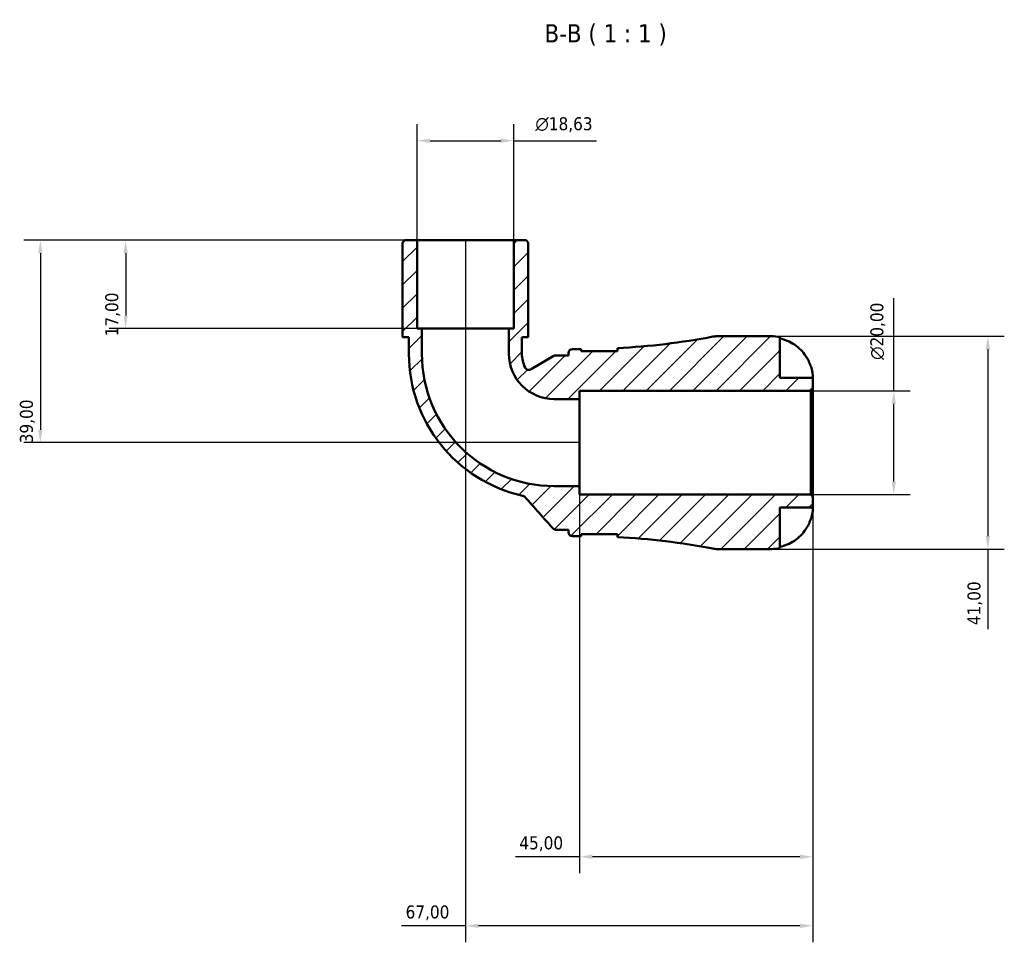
# Model space of a CAD drawing. Header units: millimetres. Extents: x 0 to 902, y 0 to 783.
# Tile 5 of 6: x 281 to 471, y 605 to 783. Entities that reach past the tile are written whole.
import ezdxf

# ---------------------------------------------------------------- set-up
doc = ezdxf.new("R2010")
doc.units = ezdxf.units.MM
for name, color, linetype, lineweight in [('Dimension (ISO)', 7, 'Continuous', 25), ('Hatch (ISO)', 7, 'Continuous', 18), ('Symbol (ISO)', 7, 'Continuous', 25), ('Visible (ISO)', 7, 'Continuous', 50)]:
    doc.layers.add(name, color=color, linetype=linetype, lineweight=lineweight)
doc.styles.add('Label Text (ISO)', font='tahoma.ttf')
doc.styles.add('Note Text (ISO)', font='tahoma.ttf')
doc.dimstyles.new('Default (ISO)', dxfattribs={"dimtxt": 2.5, "dimasz": 2.5, "dimexe": 3.174999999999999, "dimexo": 0, "dimgap": 0.762, "dimtad": 1, "dimrnd": 1e-08, "dimzin": 0, "dimtxsty": 'Note Text (ISO)', "dimcen": 0.09, "dimdle": 10, "dimclrd": 256, "dimclre": 256, "dimclrt": 232, "dimazin": 0, "dimtfac": 1.402080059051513, "dimtmove": 0, "dimatfit": 3, "dimfxl": 1, "dimtolj": 1, "dimtzin": 0, "dimlwd": -1, "dimlwe": -1, "dimarcsym": 0})

# ---------------------------------------------------------------- blocks, each defined once
blk = doc.blocks.new('*D7')
at = {"layer": 'Defpoints', "color": 0, "transparency": 16777216}
for p in [(433.2122946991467, 711.2982880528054), (449.2122946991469, 711.2982880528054), (433.2122946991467, 691.2982880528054)]:
    blk.add_point(p, dxfattribs=at)
at = {"layer": 'Dimension (ISO)', "transparency": 16777216}
for p, q in [((449.2122946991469, 711.2982880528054), (449.2122946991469, 729.1154884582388)), ((433.2122946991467, 711.2982880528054), (452.3872946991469, 711.2982880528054)), ((449.2122946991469, 693.7982880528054), (449.2122946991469, 708.7982880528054)), ((433.2122946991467, 691.2982880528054), (452.3872946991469, 691.2982880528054))]:
    blk.add_line(p, q, dxfattribs=at)
for points in [[(448.7956280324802, 708.7982880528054), (449.6289613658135, 708.7982880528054), (449.2122946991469, 711.2982880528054)], [(448.7956280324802, 693.7982880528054), (449.6289613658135, 693.7982880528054), (449.2122946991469, 691.2982880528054)]]:
    blk.add_solid(points, dxfattribs=at)
at = {"layer": 'Dimension (ISO)', "color": 232, "true_color": 0xca0064, "transparency": 16777216, "insert": (444.6887967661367, 717.243087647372), "char_height": 2.5, "attachment_point": 1, "rotation": 90, "style": 'Note Text (ISO)'}
blk.add_mtext('\\A1;\\fAIGDT|b0|i0;\\H2.5000;\\ln\\fTahoma|b0|i0;\\H2.5000;20,00', dxfattribs=at)
blk = doc.blocks.new('*D8')
at = {"layer": 'Defpoints', "color": 0, "transparency": 16777216}
for p in [(425.6222946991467, 721.7982880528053), (425.6222946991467, 680.7982880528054), (467.3393498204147, 680.7982880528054)]:
    blk.add_point(p, dxfattribs=at)
at = {"layer": 'Dimension (ISO)', "transparency": 16777216}
for p, q in [((425.6222946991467, 721.7982880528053), (470.5143498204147, 721.7982880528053)), ((467.3393498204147, 719.2982880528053), (467.3393498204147, 683.2982880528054)), ((425.6222946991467, 680.7982880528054), (470.5143498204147, 680.7982880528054)), ((467.3393498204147, 680.7982880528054), (467.3393498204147, 665.3648643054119))]:
    blk.add_line(p, q, dxfattribs=at)
for points in [[(466.922683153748, 719.2982880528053), (467.7560164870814, 719.2982880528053), (467.3393498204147, 721.7982880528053)], [(466.922683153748, 683.2982880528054), (467.7560164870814, 683.2982880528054), (467.3393498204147, 680.7982880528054)]]:
    blk.add_solid(points, dxfattribs=at)
at = {"layer": 'Dimension (ISO)', "color": 232, "true_color": 0xca0064, "transparency": 16777216, "insert": (463.4057581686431, 666.1268643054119), "char_height": 2.5, "attachment_point": 1, "rotation": 90, "style": 'Note Text (ISO)'}
blk.add_mtext('\\A1;41,00', dxfattribs=at)
blk = doc.blocks.new('*D9')
at = {"layer": 'Defpoints', "color": 0, "transparency": 16777216}
for p in [(357.3067946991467, 740.2982880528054), (301.1270946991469, 723.2982880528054), (358.2383446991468, 723.2982880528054)]:
    blk.add_point(p, dxfattribs=at)
at = {"layer": 'Dimension (ISO)', "transparency": 16777216}
for p, q in [((357.3067946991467, 740.2982880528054), (297.9520946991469, 740.2982880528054)), ((301.1270946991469, 737.7982880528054), (301.1270946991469, 725.7982880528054)), ((358.2383446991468, 723.2982880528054), (297.9520946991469, 723.2982880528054))]:
    blk.add_line(p, q, dxfattribs=at)
for points in [[(300.7104280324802, 737.7982880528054), (301.5437613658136, 737.7982880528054), (301.1270946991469, 740.2982880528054)], [(300.7104280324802, 725.7982880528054), (301.5437613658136, 725.7982880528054), (301.1270946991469, 723.2982880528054)]]:
    blk.add_solid(points, dxfattribs=at)
at = {"layer": 'Dimension (ISO)', "color": 232, "true_color": 0xca0064, "transparency": 16777216, "insert": (297.1935030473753, 721.7830093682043), "char_height": 2.5, "attachment_point": 1, "rotation": 90, "style": 'Note Text (ISO)'}
blk.add_mtext('\\A1;17,00', dxfattribs=at)
blk = doc.blocks.new('*D10')
at = {"layer": 'Defpoints', "color": 0, "transparency": 16777216}
for p in [(357.3067946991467, 740.2982880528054), (284.6758483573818, 701.2982880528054), (388.6222946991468, 701.2982880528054)]:
    blk.add_point(p, dxfattribs=at)
at = {"layer": 'Dimension (ISO)', "transparency": 16777216}
for p, q in [((357.3067946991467, 740.2982880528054), (281.5008483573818, 740.2982880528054)), ((284.6758483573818, 737.7982880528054), (284.6758483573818, 703.7982880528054)), ((388.6222946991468, 701.2982880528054), (281.5008483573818, 701.2982880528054))]:
    blk.add_line(p, q, dxfattribs=at)
for points in [[(284.2591816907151, 737.7982880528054), (285.0925150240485, 737.7982880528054), (284.6758483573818, 740.2982880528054)], [(284.2591816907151, 703.7982880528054), (285.0925150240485, 703.7982880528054), (284.6758483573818, 701.2982880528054)]]:
    blk.add_solid(points, dxfattribs=at)
at = {"layer": 'Dimension (ISO)', "color": 232, "true_color": 0xca0064, "transparency": 16777216, "insert": (280.7405777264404, 701.1747152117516), "char_height": 2.5, "attachment_point": 1, "rotation": 90, "style": 'Note Text (ISO)'}
blk.add_mtext('\\A1;39,00', dxfattribs=at)
blk = doc.blocks.new('*D11')
at = {"layer": 'Defpoints', "color": 0, "transparency": 16777216}
for p in [(375.9377946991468, 759.4790122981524), (357.3067946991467, 740.2982880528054), (375.9377946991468, 740.2982880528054)]:
    blk.add_point(p, dxfattribs=at)
at = {"layer": 'Dimension (ISO)', "transparency": 16777216}
for p, q in [((357.3067946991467, 740.2982880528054), (357.3067946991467, 762.6540122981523)), ((375.9377946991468, 740.2982880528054), (375.9377946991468, 762.6540122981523)), ((359.8067946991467, 759.4790122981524), (373.4377946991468, 759.4790122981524)), ((375.9377946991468, 759.4790122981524), (391.9242919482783, 759.4790122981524))]:
    blk.add_line(p, q, dxfattribs=at)
for points in [[(359.8067946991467, 759.895678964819), (359.8067946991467, 759.0623456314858), (357.3067946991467, 759.4790122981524)], [(373.4377946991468, 759.895678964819), (373.4377946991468, 759.0623456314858), (375.9377946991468, 759.4790122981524)]]:
    blk.add_solid(points, dxfattribs=at)
at = {"layer": 'Dimension (ISO)', "color": 232, "true_color": 0xca0064, "transparency": 16777216, "insert": (380.1072974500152, 764.0025102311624), "char_height": 2.5, "attachment_point": 1, "style": 'Note Text (ISO)'}
blk.add_mtext('\\A1;\\fAIGDT|b0|i0;\\H2.5000;\\ln\\fTahoma|b0|i0;\\H2.5000;18,63', dxfattribs=at)
blk = doc.blocks.new('*D12')
at = {"layer": 'Defpoints', "color": 0, "transparency": 16777216}
for p in [(388.6222946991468, 692.9143380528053), (433.6222946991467, 690.8882880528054), (388.6222946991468, 621.5010447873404)]:
    blk.add_point(p, dxfattribs=at)
at = {"layer": 'Dimension (ISO)', "transparency": 16777216}
for p, q in [((388.6222946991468, 692.9143380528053), (388.6222946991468, 618.3260447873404)), ((433.6222946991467, 690.8882880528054), (433.6222946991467, 618.3260447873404)), ((388.6222946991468, 621.5010447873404), (376.2554472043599, 621.5010447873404)), ((431.1222946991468, 621.5010447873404), (391.1222946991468, 621.5010447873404))]:
    blk.add_line(p, q, dxfattribs=at)
for points in [[(391.1222946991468, 621.917711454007), (391.1222946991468, 621.0843781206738), (388.6222946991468, 621.5010447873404)], [(431.1222946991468, 621.917711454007), (431.1222946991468, 621.0843781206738), (433.6222946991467, 621.5010447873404)]]:
    blk.add_solid(points, dxfattribs=at)
at = {"layer": 'Dimension (ISO)', "color": 232, "true_color": 0xca0064, "transparency": 16777216, "insert": (377.01744720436, 625.4346364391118), "char_height": 2.5, "attachment_point": 1, "style": 'Note Text (ISO)'}
blk.add_mtext('\\A1;45,00', dxfattribs=at)
blk = doc.blocks.new('*D13')
at = {"layer": 'Defpoints', "color": 0, "transparency": 16777216}
for p in [(366.6222946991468, 740.2982880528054), (433.6222946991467, 690.8882880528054), (366.6222946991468, 608.1932561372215)]:
    blk.add_point(p, dxfattribs=at)
at = {"layer": 'Dimension (ISO)', "transparency": 16777216}
for p, q in [((366.6222946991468, 740.2982880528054), (366.6222946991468, 605.0182561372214)), ((433.6222946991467, 690.8882880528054), (433.6222946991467, 605.0182561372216)), ((366.6222946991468, 608.1932561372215), (354.3310012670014, 608.1932561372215)), ((431.1222946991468, 608.1932561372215), (369.1222946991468, 608.1932561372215))]:
    blk.add_line(p, q, dxfattribs=at)
for points in [[(369.1222946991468, 608.6099228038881), (369.1222946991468, 607.7765894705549), (366.6222946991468, 608.1932561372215)], [(431.1222946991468, 608.6099228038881), (431.1222946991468, 607.7765894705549), (433.6222946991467, 608.1932561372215)]]:
    blk.add_solid(points, dxfattribs=at)
at = {"layer": 'Dimension (ISO)', "color": 232, "true_color": 0xca0064, "transparency": 16777216, "insert": (355.0930012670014, 612.1268477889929), "char_height": 2.5, "attachment_point": 1, "style": 'Note Text (ISO)'}
blk.add_mtext('\\A1;67,00', dxfattribs=at)

msp = doc.modelspace()

# ---------------------------------------------------------------- hatches: boundary and pattern name
at = {"layer": 'Hatch (ISO)'}
h = msp.add_hatch(dxfattribs=at)
h.set_pattern_fill('ANSI31', color=256, scale=25.4, style=0)
h.set_pattern_definition([(45, (0, 0), (-2.245064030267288, 2.245064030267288), [])])
edge = h.paths.add_edge_path()
edge.add_line((388.9162946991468, 683.6582880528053), (395.9162946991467, 683.6582880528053))
edge.add_line((395.9162946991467, 683.6582880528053), (395.9162946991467, 683.0881399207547))
edge.add_ellipse((389.1662946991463, 549.2825287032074), major_axis=(6.750000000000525, 133.8056112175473), ratio=1, start_angle=352.0562938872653, end_angle=360, ccw=False)
edge.add_ellipse((415.1139561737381, 684.8982880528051), major_axis=(-0.7704858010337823, -4.026953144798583), ratio=1, start_angle=0, end_angle=10.83161895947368)
edge.add_line((415.1139561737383, 680.7982880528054), (425.6222946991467, 680.7982880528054))
edge.add_ellipse((425.6222946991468, 688.7982880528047), major_axis=(-7.99e-14, -7.999999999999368), ratio=1, start_angle=0, end_angle=11.53695903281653)
edge.add_line((427.2222946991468, 680.9599208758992), (427.2222946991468, 688.7982880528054))
edge.add_line((427.2222946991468, 688.7982880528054), (433.6222946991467, 688.7982880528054))
edge.add_line((433.6222946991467, 688.7982880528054), (433.6222946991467, 690.8882880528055))
edge.add_line((433.6222946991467, 690.8882880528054), (433.2122946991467, 691.2982880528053))
edge.add_line((433.2122946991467, 691.2982880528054), (388.6222946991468, 691.2982880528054))
edge.add_line((388.6222946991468, 691.2982880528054), (388.6222946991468, 692.9143380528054))
edge.add_line((388.6222946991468, 692.9143380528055), (383.7662946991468, 692.9143380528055))
edge.add_ellipse((383.7662946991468, 718.4422880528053), major_axis=(-8.9e-15, -25.52795), ratio=1, start_angle=270, end_angle=360, ccw=False)
edge.add_line((358.2383446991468, 718.4422880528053), (358.2383446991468, 723.2982880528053))
edge.add_line((358.2383446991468, 723.2982880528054), (357.3067946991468, 723.2982880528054))
edge.add_line((357.3067946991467, 723.2982880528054), (357.3067946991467, 740.2982880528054))
edge.add_line((357.3067946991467, 740.2982880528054), (354.9221446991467, 740.2982880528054))
edge.add_line((354.9221446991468, 740.2982880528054), (354.5121446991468, 739.8882880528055))
edge.add_line((354.5121446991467, 739.8882880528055), (354.5121446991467, 721.5982880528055))
edge.add_line((354.5121446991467, 721.5982880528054), (355.7231596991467, 721.5982880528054))
edge.add_line((355.7231596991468, 721.5982880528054), (355.7231596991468, 718.4422880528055))
edge.add_ellipse((383.7662946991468, 718.4422880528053), major_axis=(-28.04313499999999, -6.7e-15), ratio=1, start_angle=0, end_angle=77.36973220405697)
edge.add_spline(control_points=[(377.6344175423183, 691.0777580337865), (377.7169638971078, 691.0592609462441), (377.7961530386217, 691.0281012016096), (377.9421871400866, 690.9426716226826), (378.0081565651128, 690.8889139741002), (378.064733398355, 690.8260243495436)], knot_values=[-0.0507560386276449, -0.0507560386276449, -0.0507560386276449, -0.0507560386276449, -0.0253780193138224, -0.0253780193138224, 0, 0, 0, 0], degree=3, periodic=0)
edge.add_line((378.064733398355, 690.8260243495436), (383.5219787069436, 684.7598645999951))
edge.add_spline(control_points=[(383.5219787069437, 684.759864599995), (383.5630412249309, 684.714220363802), (383.609100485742, 684.6733319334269), (383.7094791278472, 684.6026054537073), (383.7634817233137, 684.572990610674), (383.9190632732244, 684.5091438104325), (384.0248185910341, 684.4882880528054), (384.1315947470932, 684.4882880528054)], knot_values=[-0.0688707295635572, -0.0688707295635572, -0.0688707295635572, -0.0688707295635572, -0.0504517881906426, -0.0504517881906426, -0.032032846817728, -0.032032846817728, 0, 0, 0, 0], degree=3, periodic=0)
edge.add_line((384.1315947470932, 684.4882880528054), (386.4662946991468, 684.4882880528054))
edge.add_line((386.4662946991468, 684.4882880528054), (386.4662946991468, 684.0782880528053))
edge.add_ellipse((387.2862946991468, 684.0782880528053), major_axis=(-0.8200000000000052, -2.2e-15), ratio=1, start_angle=1.527e-13, end_angle=89.99999999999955)
edge.add_line((387.2862946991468, 683.2582880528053), (388.9162946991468, 683.2582880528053))
edge.add_line((388.9162946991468, 683.2582880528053), (388.9162946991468, 683.6582880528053))
edge = h.paths.add_edge_path()
edge.add_line((395.9162946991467, 718.9382880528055), (388.9162946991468, 718.9382880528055))
edge.add_line((388.9162946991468, 718.9382880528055), (388.9162946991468, 719.3382880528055))
edge.add_line((388.9162946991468, 719.3382880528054), (387.2862946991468, 719.3382880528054))
edge.add_ellipse((387.2862946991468, 718.5182880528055), major_axis=(-4.4e-15, 0.820000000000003), ratio=1, start_angle=0, end_angle=89.99999999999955)
edge.add_line((386.4662946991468, 718.5182880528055), (386.4662946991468, 718.1082880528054))
edge.add_line((386.4662946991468, 718.1082880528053), (383.9927532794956, 718.1082880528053))
edge.add_ellipse((383.9927532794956, 717.2882880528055), major_axis=(-8.9e-15, 0.8200000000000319), ratio=1, start_angle=0, end_angle=30.87700453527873)
edge.add_line((383.571931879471, 717.992070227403), (379.2799610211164, 715.4257176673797))
edge.add_ellipse((378.8591396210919, 716.1294998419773), major_axis=(0.4208214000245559, -0.7037821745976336), ratio=1, start_angle=264.35793701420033, end_angle=360, ccw=False)
edge.add_ellipse((383.7662946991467, 718.4422880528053), major_axis=(-5.648900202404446, -2.662379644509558), ratio=1, start_angle=334.7650584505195, end_angle=360, ccw=False)
edge.add_line((377.5214296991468, 718.4422880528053), (377.5214296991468, 721.5982880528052))
edge.add_line((377.5214296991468, 721.5982880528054), (378.7324446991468, 721.5982880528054))
edge.add_line((378.7324446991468, 721.5982880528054), (378.7324446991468, 739.8882880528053))
edge.add_line((378.7324446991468, 739.8882880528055), (378.3224446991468, 740.2982880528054))
edge.add_line((378.3224446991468, 740.2982880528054), (375.9377946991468, 740.2982880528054))
edge.add_line((375.9377946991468, 740.2982880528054), (375.9377946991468, 723.2982880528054))
edge.add_line((375.9377946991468, 723.2982880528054), (375.0062446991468, 723.2982880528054))
edge.add_line((375.0062446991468, 723.2982880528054), (375.0062446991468, 718.4422880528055))
edge.add_ellipse((383.7662946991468, 718.4422880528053), major_axis=(-8.760050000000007, -1.11e-14), ratio=1, start_angle=0, end_angle=89.99999999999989)
edge.add_line((383.7662946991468, 709.6822380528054), (388.6222946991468, 709.6822380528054))
edge.add_line((388.6222946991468, 709.6822380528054), (388.6222946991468, 711.2982880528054))
edge.add_line((388.6222946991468, 711.2982880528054), (433.2122946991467, 711.2982880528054))
edge.add_line((433.2122946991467, 711.2982880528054), (433.6222946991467, 711.7082880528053))
edge.add_line((433.6222946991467, 711.7082880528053), (433.6222946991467, 713.7982880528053))
edge.add_line((433.6222946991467, 713.7982880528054), (427.2222946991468, 713.7982880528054))
edge.add_line((427.2222946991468, 713.7982880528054), (427.2222946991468, 721.6366552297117))
edge.add_ellipse((425.6222946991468, 713.7982880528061), major_axis=(1.599999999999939, 7.838367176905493), ratio=1, start_angle=0, end_angle=11.53695903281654)
edge.add_line((425.6222946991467, 721.7982880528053), (415.1139561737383, 721.7982880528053))
edge.add_ellipse((415.1139561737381, 717.6982880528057), major_axis=(3.55e-14, 4.099999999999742), ratio=1, start_angle=0, end_angle=10.83161895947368)
edge.add_ellipse((389.1662946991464, 853.3140474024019), major_axis=(25.17717567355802, -131.5888062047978), ratio=1, start_angle=352.0562938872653, end_angle=360, ccw=False)
edge.add_line((395.916294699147, 719.5084361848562), (395.9162946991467, 718.9382880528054))

# ---------------------------------------------------------------- linework, layer by layer
at = {"layer": 'Visible (ISO)'}
for p, q in [((354.9221446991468, 740.2982880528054), (354.5121446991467, 739.8882880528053)), ((357.3067946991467, 740.2982880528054), (354.9221446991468, 740.2982880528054)), ((357.3067946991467, 723.2982880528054), (357.3067946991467, 740.2982880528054)), ((375.9377946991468, 740.2982880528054), (357.3067946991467, 740.2982880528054)), ((378.3224446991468, 740.2982880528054), (375.9377946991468, 740.2982880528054)), ((375.9377946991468, 740.2982880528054), (375.9377946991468, 723.2982880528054)), ((378.7324446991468, 739.8882880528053), (378.3224446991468, 740.2982880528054)), ((354.5121446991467, 739.8882880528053), (354.5121446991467, 721.5982880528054)), ((378.7324446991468, 721.5982880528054), (378.7324446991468, 739.8882880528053)), ((358.2383446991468, 723.2982880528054), (357.3067946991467, 723.2982880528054)), ((358.2383446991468, 718.4422880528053), (358.2383446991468, 723.2982880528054)), ((375.0062446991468, 723.2982880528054), (358.2383446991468, 723.2982880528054)), ((375.9377946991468, 723.2982880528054), (375.0062446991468, 723.2982880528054)), ((375.0062446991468, 723.2982880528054), (375.0062446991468, 718.4422880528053)), ((354.5121446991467, 721.5982880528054), (355.7231596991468, 721.5982880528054)), ((355.7231596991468, 721.5982880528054), (355.7231596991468, 718.4422880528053)), ((377.5214296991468, 718.4422880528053), (377.5214296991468, 721.5982880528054)), ((377.5214296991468, 721.5982880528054), (378.7324446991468, 721.5982880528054)), ((425.6222946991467, 721.7982880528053), (415.1139561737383, 721.7982880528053)), ((427.2222946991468, 713.7982880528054), (427.2222946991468, 721.6366552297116)), ((395.9162946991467, 719.5084361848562), (395.9162946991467, 718.9382880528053)), ((383.571931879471, 717.992070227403), (379.2799610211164, 715.4257176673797)), ((386.4662946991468, 718.1082880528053), (383.9927532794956, 718.1082880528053)), ((386.4662946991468, 718.5182880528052), (386.4662946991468, 718.1082880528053)), ((388.9162946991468, 719.3382880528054), (387.2862946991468, 719.3382880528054)), ((388.9162946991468, 718.9382880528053), (388.9162946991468, 719.3382880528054)), ((395.9162946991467, 718.9382880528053), (388.9162946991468, 718.9382880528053)), ((433.6222946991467, 713.7982880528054), (427.2222946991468, 713.7982880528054)), ((433.6222946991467, 711.7082880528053), (433.6222946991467, 713.7982880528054)), ((388.6222946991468, 709.6822380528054), (388.6222946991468, 711.2982880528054)), ((388.6222946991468, 711.2982880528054), (433.2122946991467, 711.2982880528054)), ((433.2122946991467, 711.2982880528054), (433.6222946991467, 711.7082880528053)), ((433.2122946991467, 711.2982880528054), (433.2122946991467, 691.2982880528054)), ((433.6222946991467, 690.8882880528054), (433.6222946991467, 711.7082880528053)), ((383.7662946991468, 709.6822380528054), (388.6222946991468, 709.6822380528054)), ((388.6222946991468, 692.9143380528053), (388.6222946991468, 709.6822380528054)), ((388.6222946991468, 692.9143380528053), (383.7662946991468, 692.9143380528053)), ((388.6222946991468, 691.2982880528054), (388.6222946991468, 692.9143380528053)), ((433.2122946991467, 691.2982880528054), (388.6222946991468, 691.2982880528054)), ((433.6222946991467, 690.8882880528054), (433.2122946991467, 691.2982880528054)), ((433.6222946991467, 688.7982880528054), (433.6222946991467, 690.8882880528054)), ((427.2222946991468, 680.9599208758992), (427.2222946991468, 688.7982880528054)), ((427.2222946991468, 688.7982880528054), (433.6222946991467, 688.7982880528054)), ((384.1315947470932, 684.4882880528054), (386.4662946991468, 684.4882880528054)), ((386.4662946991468, 684.4882880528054), (386.4662946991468, 684.0782880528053)), ((388.9162946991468, 683.6582880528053), (395.9162946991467, 683.6582880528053)), ((388.9162946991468, 683.2582880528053), (388.9162946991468, 683.6582880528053)), ((395.9162946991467, 683.6582880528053), (395.9162946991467, 683.0881399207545)), ((387.2862946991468, 683.2582880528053), (388.9162946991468, 683.2582880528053)), ((415.1139561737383, 680.7982880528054), (425.6222946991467, 680.7982880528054))]:
    msp.add_line(p, q, dxfattribs=at)
for centre, radius, start, end in [((389.1662946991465, 853.3140474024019), 133.9757593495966, 272.8879128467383, 280.831618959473), ((415.1139561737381, 717.6982880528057), 4.099999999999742, 90, 100.8316189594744), ((425.6222946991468, 713.7982880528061), 7.999999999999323, 78.46304096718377, 90.00000000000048), ((383.7662946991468, 718.4422880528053), 28.043135, 180, 257.3697322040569), ((383.7662946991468, 718.4422880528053), 25.52795, 180, 270), ((383.7662946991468, 718.4422880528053), 8.760050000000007, 180, 270), ((383.7662946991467, 718.4422880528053), 6.244864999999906, 180, 205.2349415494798), ((383.9927532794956, 717.2882880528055), 0.8200000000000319, 90, 120.8770045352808), ((387.2862946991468, 718.5182880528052), 0.820000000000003, 90, 180), ((378.8591396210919, 716.1294998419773), 0.8200000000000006, 205.2349415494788, 300.8770045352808), ((387.2862946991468, 684.0782880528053), 0.8200000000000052, 180, 270), ((389.1662946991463, 549.2825287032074), 133.9757593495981, 79.16838104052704, 87.11208715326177), ((415.1139561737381, 684.8982880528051), 4.09999999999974, 259.1683810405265, 270), ((425.6222946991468, 688.7982880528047), 7.999999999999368, 269.9999999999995, 281.5369590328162)]:
    msp.add_arc(centre, radius, start, end, dxfattribs=at)
for points, knots in [([(427.2222946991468, 721.3833367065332), (427.7303073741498, 721.2783311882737), (428.2262514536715, 721.1209252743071), (429.1214344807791, 720.7478650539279), (429.6004073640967, 720.4949453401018), (430.4939066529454, 719.8932983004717), (430.9084479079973, 719.5445930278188), (431.6085586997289, 718.8390646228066), (431.9577322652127, 718.4164464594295), (432.4647958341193, 717.6495477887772), (432.6490449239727, 717.3226063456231), (432.804906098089, 716.9982880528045)], [0.1517834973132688, 0.1517834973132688, 0.1517834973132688, 0.1517834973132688, 0.2945318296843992, 0.2945318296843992, 0.4427257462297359, 0.4427257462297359, 0.5909196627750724, 0.5909196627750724, 0.7409090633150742, 0.7409090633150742, 0.8438642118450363, 0.8438642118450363, 0.8438642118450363, 0.8438642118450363]), ([(432.804906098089, 716.9982880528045), (432.8209680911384, 716.9648660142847), (432.8368493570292, 716.9313442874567), (432.9369815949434, 716.7168826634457), (433.0156632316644, 716.5340394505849), (433.147503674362, 716.1988510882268), (433.2024817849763, 716.0471435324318), (433.3096917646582, 715.7242528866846), (433.3597245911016, 715.5549768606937), (433.4718504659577, 715.1265175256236), (433.520468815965, 714.8823818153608), (433.5936726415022, 714.4043984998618), (433.6095404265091, 714.192548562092), (433.6240497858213, 713.8820730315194), (433.6222946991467, 713.7982880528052), (433.6222946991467, 713.7982880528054)], [-0.5194185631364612, -0.5194185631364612, -0.5194185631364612, -0.5194185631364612, -0.5081412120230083, -0.5081412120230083, -0.447461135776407, -0.447461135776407, -0.3968974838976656, -0.3968974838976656, -0.3384290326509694, -0.3384290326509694, -0.2434426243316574, -0.2434426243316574, -0.1268378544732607, -0.1268378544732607, 0, 0, 0, 0]), ([(377.6344175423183, 691.0777580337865), (377.7169638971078, 691.0592609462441), (377.7961530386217, 691.0281012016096), (377.9421871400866, 690.9426716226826), (378.0081565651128, 690.8889139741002), (378.064733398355, 690.8260243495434)], [-0.0507560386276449, -0.0507560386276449, -0.0507560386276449, -0.0507560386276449, -0.0253780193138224, -0.0253780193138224, 0, 0, 0, 0]), ([(378.064733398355, 690.8260243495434), (378.9855958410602, 689.8024129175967), (379.9064582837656, 688.7788014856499), (381.7255400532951, 686.7567482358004), (382.6237593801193, 685.7583064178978), (383.5219787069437, 684.759864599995)], [-0.8524945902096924, -0.8524945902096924, -0.8524945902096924, -0.8524945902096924, -0.4394339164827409, -0.4394339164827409, -0.0365300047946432, -0.0365300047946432, -0.0365300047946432, -0.0365300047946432]), ([(433.6222946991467, 688.7982880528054), (433.6222946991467, 688.7982880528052), (433.6237949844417, 688.7216794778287), (433.6119222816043, 688.4456824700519), (433.5999308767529, 688.2676451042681), (433.5420497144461, 687.8363842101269), (433.4981610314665, 687.5915836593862), (433.3862414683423, 687.1347064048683), (433.3305528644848, 686.9385246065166), (433.2003341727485, 686.540252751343), (433.1270785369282, 686.3404790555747), (432.9713234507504, 685.9582413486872), (432.8908256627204, 685.7770707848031), (432.804906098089, 685.5982880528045)], [-2.211119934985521, -2.211119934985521, -2.211119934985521, -2.211119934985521, -2.089839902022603, -2.089839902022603, -1.98614813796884, -1.98614813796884, -1.887758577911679, -1.887758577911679, -1.819730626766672, -1.819730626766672, -1.753767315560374, -1.753767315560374, -1.693995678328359, -1.693995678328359, -1.693995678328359, -1.693995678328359]), ([(432.804906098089, 685.5982880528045), (432.6490449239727, 685.2739697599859), (432.4647958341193, 684.9470283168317), (431.9577322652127, 684.1801296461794), (431.6085586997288, 683.7575114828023), (430.9084479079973, 683.05198307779), (430.4939066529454, 682.7032778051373), (429.6004073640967, 682.1016307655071), (429.1214344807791, 681.848711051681), (428.2262514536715, 681.4756508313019), (427.7303073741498, 681.3182449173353), (427.2222946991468, 681.2132393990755)], [4.032175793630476, 4.032175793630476, 4.032175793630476, 4.032175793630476, 4.135130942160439, 4.135130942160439, 4.285120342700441, 4.285120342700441, 4.433314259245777, 4.433314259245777, 4.581508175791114, 4.581508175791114, 4.724256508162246, 4.724256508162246, 4.724256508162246, 4.724256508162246]), ([(383.5219787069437, 684.759864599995), (383.5630412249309, 684.7142203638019), (383.609100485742, 684.6733319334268), (383.7094791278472, 684.6026054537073), (383.7634817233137, 684.5729906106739), (383.9190632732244, 684.5091438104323), (384.0248185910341, 684.4882880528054), (384.1315947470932, 684.4882880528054)], [-0.0688707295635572, -0.0688707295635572, -0.0688707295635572, -0.0688707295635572, -0.0504517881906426, -0.0504517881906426, -0.032032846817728, -0.032032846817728, 0, 0, 0, 0])]:
    msp.add_open_spline(points, degree=3, knots=knots, dxfattribs=at)
for points in [[(395.9142161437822, 718.9382845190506), (395.9156003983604, 718.948648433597), (395.9162946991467, 718.9588459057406), (395.9162946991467, 718.9688708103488)], [(395.9162946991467, 683.6277052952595), (395.9162946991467, 683.6377293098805), (395.9156003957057, 683.6479261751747), (395.9142158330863, 683.658290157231)]]:
    msp.add_open_spline(points, degree=3, dxfattribs=at)

# ---------------------------------------------------------------- texts
at = {"layer": 'Symbol (ISO)', "insert": (381.8644466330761, 777.79828815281), "char_height": 3.499999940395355, "attachment_point": 7, "style": 'Label Text (ISO)'}
msp.add_mtext('B-B ( 1 : 1 )', dxfattribs=at)

# ---------------------------------------------------------------- dimensions: what is measured, and where the dimension line sits
at = {"layer": 'Dimension (ISO)'}
for base, p1, p2, angle, picture, middle in [((375.9377946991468, 759.4790122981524), (357.3067946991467, 740.2982880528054), (375.9377946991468, 740.2982880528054), 180, '*D11', (385.6347946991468, 759.4790122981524)), ((449.2122946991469, 711.2982880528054), (433.2122946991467, 691.2982880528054), (433.2122946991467, 711.2982880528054), 90, '*D7', (449.2122946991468, 722.7982880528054))]:
    dim = msp.add_linear_dim(base=base, p1=p1, p2=p2, angle=angle, text='\\fAIGDT|b0|i0;\\H2.5000;\\ln\\fTahoma|b0|i0;\\H2.5000;<>', dimstyle='Default (ISO)', override={"dimdec": 2, "dimtp": 0, "dimtm": 0, "dimtdec": 2, "dimtofl": 0, "dimatfit": 2}, dxfattribs=at)
    dim.commit()
    dim.dimension.update_dxf_attribs({"geometry": picture, "text_midpoint": middle, "dimtype": 160})
for base, p1, p2, angle, override, picture, middle in [((284.6758483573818, 701.2982880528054), (357.3067946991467, 740.2982880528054), (388.6222946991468, 701.2982880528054), 270, {"dimdec": 2, "dimtp": 0, "dimtm": 0, "dimtdec": 2, "dimtofl": 0, "dimatfit": 1}, '*D10', (284.6758483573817, 705.2982880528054)), ((301.1270946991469, 723.2982880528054), (357.3067946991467, 740.2982880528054), (358.2383446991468, 723.2982880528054), 270, {"dimdec": 2, "dimtp": 0, "dimtm": 0, "dimtdec": 2, "dimtofl": 0, "dimatfit": 1}, '*D9', (301.1270946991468, 725.7982880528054)), ((366.6222946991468, 608.1932561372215), (433.6222946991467, 690.8882880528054), (366.6222946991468, 740.2982880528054), 180, {"dimdec": 2, "dimtp": 0, "dimtm": 0, "dimtdec": 2, "dimtofl": 0, "dimatfit": 2}, '*D13', (359.2266479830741, 608.1932561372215)), ((467.3393498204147, 680.7982880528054), (425.6222946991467, 721.7982880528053), (425.6222946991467, 680.7982880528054), 90, {"dimdec": 2, "dimtp": 0, "dimtm": 0, "dimtdec": 2, "dimtofl": 0, "dimatfit": 2}, '*D8', (467.3393498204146, 670.2982880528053)), ((388.6222946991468, 621.5010447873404), (433.6222946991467, 690.8882880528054), (388.6222946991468, 692.9143380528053), 180, {"dimdec": 2, "dimtp": 0, "dimtm": 0, "dimtdec": 2, "dimtofl": 0, "dimatfit": 2}, '*D12', (381.1888709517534, 621.5010447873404))]:
    dim = msp.add_linear_dim(base=base, p1=p1, p2=p2, angle=angle, dimstyle='Default (ISO)', override=override, dxfattribs=at)
    dim.commit()
    dim.dimension.update_dxf_attribs({"geometry": picture, "text_midpoint": middle, "dimtype": 160})

doc.saveas('drawing.dxf')
